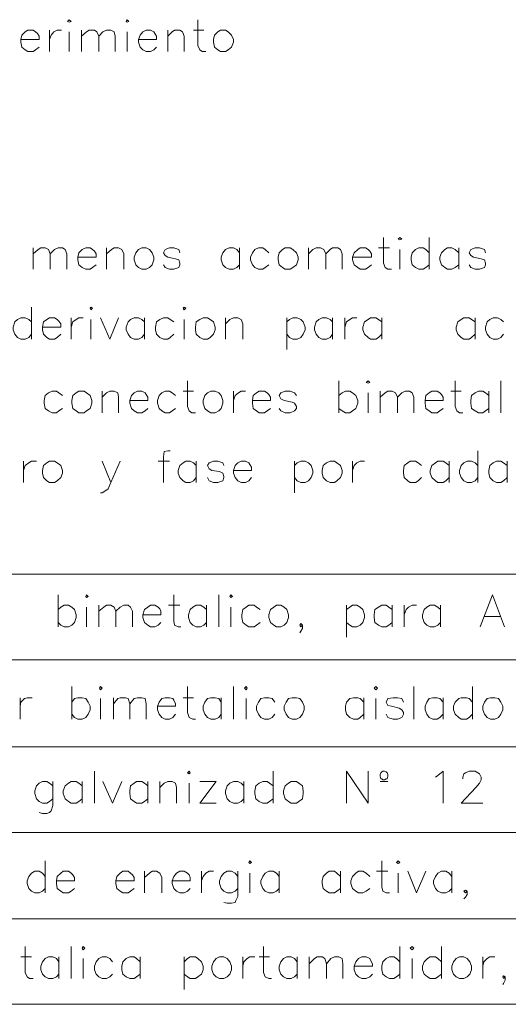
# Model space of a CAD drawing. Header units: millimetres. Extents: x 8 to 202, y 3 to 294.
# Tile 4 of 13: x 60 to 84, y 55 to 103. Entities that reach past the tile are written whole.
import ezdxf

# ---------------------------------------------------------------- set-up
doc = ezdxf.new("R2010")
doc.units = ezdxf.units.MM
doc.layers.add('DGE_CONTORNOS', color=7, linetype='Continuous', lineweight=0)

msp = doc.modelspace()

# ---------------------------------------------------------------- linework, layer by layer
at = {"layer": 'DGE_CONTORNOS', "lineweight": 13}
for points in [[(62.7803, 102.8137), (62.865, 102.8984), (62.9497, 102.8137), (62.865, 102.7714), (62.7803, 102.8137)], [(65.659, 102.8137), (65.7013, 102.8984), (65.786, 102.8137), (65.7013, 102.7714), (65.659, 102.8137)], [(69.1727, 102.8984), (69.1727, 101.6284), (69.2573, 101.4167), (69.3843, 101.332), (69.5537, 101.332)], [(60.4943, 101.9247), (61.3833, 101.9247), (61.3833, 102.094), (61.2987, 102.221), (61.214, 102.3057), (61.087, 102.3903), (60.833, 102.3903), (60.706, 102.3057), (60.5367, 102.1364), (60.4943, 101.9247), (60.4943, 101.7977), (60.5367, 101.5437), (60.706, 101.4167), (60.833, 101.332), (61.087, 101.332), (61.214, 101.4167), (61.3833, 101.5437)], [(61.8913, 102.3903), (61.8913, 101.332)], [(61.8913, 101.9247), (61.976, 102.1364), (62.103, 102.3057), (62.2723, 102.3903), (62.484, 102.3903)], [(63.4577, 102.3903), (63.4577, 101.332)], [(63.4577, 102.094), (63.7117, 102.3057), (63.8387, 102.3903), (64.0927, 102.3903), (64.2197, 102.3057), (64.3043, 102.094), (64.3043, 101.332)], [(64.3043, 102.094), (64.516, 102.3057), (64.6853, 102.3903), (64.897, 102.3903), (65.0663, 102.3057), (65.1087, 102.094), (65.1087, 101.332)], [(66.2517, 101.9247), (67.1407, 101.9247), (67.1407, 102.094), (67.056, 102.221), (67.0137, 102.3057), (66.8443, 102.3903), (66.6327, 102.3903), (66.4633, 102.3057), (66.3363, 102.1364), (66.2517, 101.9247), (66.2517, 101.7977), (66.3363, 101.5437), (66.4633, 101.4167), (66.6327, 101.332), (66.8443, 101.332), (67.0137, 101.4167), (67.1407, 101.5437)], [(67.691, 102.3903), (67.691, 101.332)], [(67.691, 102.094), (67.9027, 102.3057), (68.0297, 102.3903), (68.2837, 102.3903), (68.4107, 102.3057), (68.4953, 102.094), (68.4953, 101.332)], [(68.961, 102.3903), (69.469, 102.3903)], [(70.2733, 102.3903), (70.1463, 102.3057), (69.977, 102.1364), (69.9347, 101.9247), (69.9347, 101.7977), (69.977, 101.5437), (70.1463, 101.4167), (70.2733, 101.332), (70.5273, 101.332), (70.6543, 101.4167), (70.8237, 101.5437), (70.9083, 101.7977), (70.9083, 101.9247), (70.8237, 102.1364), (70.6543, 102.3057), (70.5273, 102.3903), (70.2733, 102.3903)], [(62.865, 102.3057), (62.865, 101.332)], [(65.7013, 102.3057), (65.7013, 101.332)], [(78.2743, 92.2304), (78.2743, 90.9604), (78.359, 90.7487), (78.486, 90.664), (78.6553, 90.664)], [(78.994, 92.1457), (79.0787, 92.2304), (79.1633, 92.1457), (79.0787, 92.1034), (78.994, 92.1457)], [(80.518, 92.2304), (80.518, 90.664)], [(61.087, 91.7224), (61.087, 90.664)], [(61.087, 91.426), (61.341, 91.6377), (61.468, 91.7224), (61.6797, 91.7224), (61.849, 91.6377), (61.9337, 91.426), (61.9337, 90.664)], [(61.9337, 91.426), (62.1453, 91.6377), (62.3147, 91.7224), (62.5263, 91.7224), (62.6533, 91.6377), (62.738, 91.426), (62.738, 90.664)], [(63.2883, 91.2567), (64.1773, 91.2567), (64.1773, 91.426), (64.0927, 91.553), (64.008, 91.6377), (63.881, 91.7224), (63.6693, 91.7224), (63.5, 91.6377), (63.3307, 91.4684), (63.2883, 91.2567), (63.2883, 91.1297), (63.3307, 90.8757), (63.5, 90.7487), (63.6693, 90.664), (63.881, 90.664), (64.008, 90.7487), (64.1773, 90.8757)], [(64.6853, 91.7224), (64.6853, 90.664)], [(64.6853, 91.426), (64.9393, 91.6377), (65.0663, 91.7224), (65.278, 91.7224), (65.4473, 91.6377), (65.532, 91.426), (65.532, 90.664)], [(66.421, 91.7224), (66.2517, 91.6377), (66.1247, 91.4684), (66.04, 91.2567), (66.04, 91.1297), (66.1247, 90.8757), (66.2517, 90.7487), (66.421, 90.664), (66.6327, 90.664), (66.802, 90.7487), (66.929, 90.8757), (67.0137, 91.1297), (67.0137, 91.2567), (66.929, 91.4684), (66.802, 91.6377), (66.6327, 91.7224), (66.421, 91.7224)], [(68.2837, 91.4684), (68.2413, 91.6377), (67.9873, 91.7224), (67.7757, 91.7224), (67.564, 91.6377), (67.4793, 91.4684), (67.564, 91.3414), (67.691, 91.2567), (68.072, 91.172), (68.2413, 91.1297), (68.2837, 90.9604), (68.2837, 90.8757), (68.2413, 90.7487), (67.9873, 90.664), (67.7757, 90.664), (67.564, 90.7487), (67.4793, 90.8757)], [(71.2047, 91.4684), (71.0777, 91.6377), (70.9083, 91.7224), (70.6967, 91.7224), (70.5273, 91.6377), (70.4003, 91.4684), (70.3157, 91.2567), (70.3157, 91.1297), (70.4003, 90.8757), (70.5273, 90.7487), (70.6967, 90.664), (70.9083, 90.664), (71.0777, 90.7487), (71.2047, 90.8757)], [(71.2047, 91.7224), (71.2047, 90.664)], [(72.644, 91.4684), (72.4747, 91.6377), (72.3477, 91.7224), (72.136, 91.7224), (71.9667, 91.6377), (71.8397, 91.4684), (71.755, 91.2567), (71.755, 91.1297), (71.8397, 90.8757), (71.9667, 90.7487), (72.136, 90.664), (72.3477, 90.664), (72.4747, 90.7487), (72.644, 90.8757)], [(73.4483, 91.7224), (73.3213, 91.6377), (73.152, 91.4684), (73.1097, 91.2567), (73.1097, 91.1297), (73.152, 90.8757), (73.3213, 90.7487), (73.4483, 90.664), (73.7023, 90.664), (73.8293, 90.7487), (73.9987, 90.8757), (74.0833, 91.1297), (74.0833, 91.2567), (73.9987, 91.4684), (73.8293, 91.6377), (73.7023, 91.7224), (73.4483, 91.7224)], [(74.5913, 91.7224), (74.5913, 90.664)], [(74.5913, 91.426), (74.803, 91.6377), (74.9723, 91.7224), (75.184, 91.7224), (75.3533, 91.6377), (75.438, 91.426), (75.438, 90.664)], [(75.438, 91.426), (75.6497, 91.6377), (75.7767, 91.7224), (76.0307, 91.7224), (76.1577, 91.6377), (76.2423, 91.426), (76.2423, 90.664)], [(76.7503, 91.2567), (77.6817, 91.2567), (77.6817, 91.426), (77.597, 91.553), (77.5123, 91.6377), (77.3853, 91.7224), (77.1313, 91.7224), (77.0043, 91.6377), (76.835, 91.4684), (76.7503, 91.2567), (76.7503, 91.1297), (76.835, 90.8757), (77.0043, 90.7487), (77.1313, 90.664), (77.3853, 90.664), (77.5123, 90.7487), (77.6817, 90.8757)], [(78.0203, 91.7224), (78.5707, 91.7224)], [(80.518, 91.4684), (80.3487, 91.6377), (80.2217, 91.7224), (80.01, 91.7224), (79.8407, 91.6377), (79.6713, 91.4684), (79.629, 91.2567), (79.629, 91.1297), (79.6713, 90.8757), (79.8407, 90.7487), (80.01, 90.664), (80.2217, 90.664), (80.3487, 90.7487), (80.518, 90.8757)], [(81.9573, 91.4684), (81.788, 91.6377), (81.6187, 91.7224), (81.407, 91.7224), (81.28, 91.6377), (81.1107, 91.4684), (81.026, 91.2567), (81.026, 91.1297), (81.1107, 90.8757), (81.28, 90.7487), (81.407, 90.664), (81.6187, 90.664), (81.788, 90.7487), (81.9573, 90.8757)], [(81.9573, 91.7224), (81.9573, 90.664)], [(83.2697, 91.4684), (83.2273, 91.6377), (82.9733, 91.7224), (82.7617, 91.7224), (82.55, 91.6377), (82.4653, 91.4684), (82.55, 91.3414), (82.677, 91.2567), (83.058, 91.172), (83.2273, 91.1297), (83.2697, 90.9604), (83.2697, 90.8757), (83.2273, 90.7487), (82.9733, 90.664), (82.7617, 90.664), (82.55, 90.7487), (82.4653, 90.8757)], [(79.0787, 91.6377), (79.0787, 90.664)], [(61.0023, 88.8014), (61.0023, 87.235)], [(63.881, 88.759), (63.9233, 88.8014), (64.008, 88.759), (63.9233, 88.6743), (63.881, 88.759)], [(68.453, 88.759), (68.4953, 88.8014), (68.58, 88.759), (68.4953, 88.6743), (68.453, 88.759)], [(61.0023, 88.0817), (60.8753, 88.2087), (60.706, 88.2934), (60.4943, 88.2934), (60.325, 88.2087), (60.198, 88.0817), (60.1133, 87.8277), (60.1133, 87.7007), (60.198, 87.489), (60.325, 87.3197), (60.4943, 87.235), (60.706, 87.235), (60.8753, 87.3197), (61.0023, 87.489)], [(61.5527, 87.8277), (62.4417, 87.8277), (62.4417, 87.997), (62.357, 88.124), (62.2723, 88.2087), (62.1453, 88.2934), (61.8913, 88.2934), (61.7643, 88.2087), (61.595, 88.0817), (61.5527, 87.8277), (61.5527, 87.7007), (61.595, 87.489), (61.7643, 87.3197), (61.8913, 87.235), (62.1453, 87.235), (62.2723, 87.3197), (62.4417, 87.489)], [(62.9497, 88.2934), (62.9497, 87.235)], [(62.9497, 87.8277), (63.0343, 88.0817), (63.2037, 88.2087), (63.3307, 88.2934), (63.5423, 88.2934)], [(63.9233, 88.2087), (63.9233, 87.235)], [(64.389, 88.2934), (64.8547, 87.235), (65.278, 88.2934)], [(66.548, 88.0817), (66.421, 88.2087), (66.2517, 88.2934), (66.04, 88.2934), (65.8707, 88.2087), (65.7437, 88.0817), (65.659, 87.8277), (65.659, 87.7007), (65.7437, 87.489), (65.8707, 87.3197), (66.04, 87.235), (66.2517, 87.235), (66.421, 87.3197), (66.548, 87.489)], [(66.548, 88.2934), (66.548, 87.235)], [(67.9873, 88.0817), (67.818, 88.2087), (67.691, 88.2934), (67.4793, 88.2934), (67.31, 88.2087), (67.1407, 88.0817), (67.0983, 87.8277), (67.0983, 87.7007), (67.1407, 87.489), (67.31, 87.3197), (67.4793, 87.235), (67.691, 87.235), (67.818, 87.3197), (67.9873, 87.489)], [(68.4953, 88.2087), (68.4953, 87.235)], [(69.4267, 88.2934), (69.2573, 88.2087), (69.088, 88.0817), (69.0457, 87.8277), (69.0457, 87.7007), (69.088, 87.489), (69.2573, 87.3197), (69.4267, 87.235), (69.6383, 87.235), (69.7653, 87.3197), (69.9347, 87.489), (70.0193, 87.7007), (70.0193, 87.8277), (69.9347, 88.0817), (69.7653, 88.2087), (69.6383, 88.2934), (69.4267, 88.2934)], [(70.5273, 88.2934), (70.5273, 87.235)], [(70.5273, 87.997), (70.739, 88.2087), (70.9083, 88.2934), (71.12, 88.2934), (71.2893, 88.2087), (71.374, 87.997), (71.374, 87.235)], [(73.533, 88.2934), (73.533, 86.727)], [(73.533, 88.0817), (73.66, 88.2087), (73.8293, 88.2934), (74.041, 88.2934), (74.2103, 88.2087), (74.3373, 88.0817), (74.422, 87.8277), (74.422, 87.7007), (74.3373, 87.489), (74.2103, 87.3197), (74.041, 87.235), (73.8293, 87.235), (73.66, 87.3197), (73.533, 87.489)], [(75.7767, 88.0817), (75.6497, 88.2087), (75.4803, 88.2934), (75.2687, 88.2934), (75.0993, 88.2087), (74.9723, 88.0817), (74.8877, 87.8277), (74.8877, 87.7007), (74.9723, 87.489), (75.0993, 87.3197), (75.2687, 87.235), (75.4803, 87.235), (75.6497, 87.3197), (75.7767, 87.489)], [(75.7767, 88.2934), (75.7767, 87.235)], [(76.3693, 88.2934), (76.3693, 87.235)], [(76.3693, 87.8277), (76.454, 88.0817), (76.6233, 88.2087), (76.7503, 88.2934), (76.962, 88.2934)], [(78.1897, 88.0817), (78.0203, 88.2087), (77.8933, 88.2934), (77.6393, 88.2934), (77.5123, 88.2087), (77.343, 88.0817), (77.2583, 87.8277), (77.2583, 87.7007), (77.343, 87.489), (77.5123, 87.3197), (77.6393, 87.235), (77.8933, 87.235), (78.0203, 87.3197), (78.1897, 87.489)], [(78.1897, 88.2934), (78.1897, 87.235)], [(82.7617, 88.0817), (82.5923, 88.2087), (82.4653, 88.2934), (82.2113, 88.2934), (82.0843, 88.2087), (81.915, 88.0817), (81.8303, 87.8277), (81.8303, 87.7007), (81.915, 87.489), (82.0843, 87.3197), (82.2113, 87.235), (82.4653, 87.235), (82.5923, 87.3197), (82.7617, 87.489)], [(82.7617, 88.2934), (82.7617, 87.235)], [(84.1587, 88.0817), (84.0317, 88.2087), (83.8623, 88.2934), (83.6507, 88.2934), (83.4813, 88.2087), (83.3543, 88.0817), (83.2697, 87.8277), (83.2697, 87.7007), (83.3543, 87.489), (83.4813, 87.3197), (83.6507, 87.235), (83.8623, 87.235), (84.0317, 87.3197), (84.1587, 87.489)], [(68.6647, 85.203), (68.6647, 83.933), (68.7493, 83.7214), (68.8763, 83.6367), (69.0457, 83.6367)], [(76.073, 85.203), (76.073, 83.6367)], [(77.4277, 85.1184), (77.5123, 85.203), (77.597, 85.1184), (77.5123, 85.076), (77.4277, 85.1184)], [(81.788, 85.203), (81.788, 83.933), (81.8727, 83.7214), (81.9997, 83.6367), (82.169, 83.6367)], [(84.0317, 85.203), (84.0317, 83.6367)], [(62.5263, 84.4834), (62.357, 84.6104), (62.23, 84.695), (62.0183, 84.695), (61.849, 84.6104), (61.6797, 84.4834), (61.6373, 84.2294), (61.6373, 84.1024), (61.6797, 83.8484), (61.849, 83.7214), (62.0183, 83.6367), (62.23, 83.6367), (62.357, 83.7214), (62.5263, 83.8484)], [(63.3307, 84.695), (63.2037, 84.6104), (63.0343, 84.4834), (62.992, 84.2294), (62.992, 84.1024), (63.0343, 83.8484), (63.2037, 83.7214), (63.3307, 83.6367), (63.5847, 83.6367), (63.7117, 83.7214), (63.881, 83.8484), (63.9657, 84.1024), (63.9657, 84.2294), (63.881, 84.4834), (63.7117, 84.6104), (63.5847, 84.695), (63.3307, 84.695)], [(64.4737, 84.695), (64.4737, 83.6367)], [(64.4737, 84.3987), (64.6853, 84.6104), (64.8547, 84.695), (65.0663, 84.695), (65.2357, 84.6104), (65.278, 84.3987), (65.278, 83.6367)], [(65.8283, 84.2294), (66.7173, 84.2294), (66.7173, 84.3987), (66.6327, 84.5257), (66.5903, 84.6104), (66.421, 84.695), (66.2093, 84.695), (66.04, 84.6104), (65.913, 84.4834), (65.8283, 84.2294), (65.8283, 84.1024), (65.913, 83.8484), (66.04, 83.7214), (66.2093, 83.6367), (66.421, 83.6367), (66.5903, 83.7214), (66.7173, 83.8484)], [(68.072, 84.4834), (67.9027, 84.6104), (67.7757, 84.695), (67.564, 84.695), (67.3947, 84.6104), (67.2677, 84.4834), (67.183, 84.2294), (67.183, 84.1024), (67.2677, 83.8484), (67.3947, 83.7214), (67.564, 83.6367), (67.7757, 83.6367), (67.9027, 83.7214), (68.072, 83.8484)], [(68.453, 84.695), (68.961, 84.695)], [(69.8077, 84.695), (69.6383, 84.6104), (69.5113, 84.4834), (69.4267, 84.2294), (69.4267, 84.1024), (69.5113, 83.8484), (69.6383, 83.7214), (69.8077, 83.6367), (70.0193, 83.6367), (70.1887, 83.7214), (70.3157, 83.8484), (70.4003, 84.1024), (70.4003, 84.2294), (70.3157, 84.4834), (70.1887, 84.6104), (70.0193, 84.695), (69.8077, 84.695)], [(70.9083, 84.695), (70.9083, 83.6367)], [(70.9083, 84.2294), (70.993, 84.4834), (71.1623, 84.6104), (71.2893, 84.695), (71.501, 84.695)], [(71.8397, 84.2294), (72.7287, 84.2294), (72.7287, 84.3987), (72.644, 84.5257), (72.5593, 84.6104), (72.4323, 84.695), (72.1783, 84.695), (72.0513, 84.6104), (71.882, 84.4834), (71.8397, 84.2294), (71.8397, 84.1024), (71.882, 83.8484), (72.0513, 83.7214), (72.1783, 83.6367), (72.4323, 83.6367), (72.5593, 83.7214), (72.7287, 83.8484)], [(73.9987, 84.4834), (73.914, 84.6104), (73.7023, 84.695), (73.4483, 84.695), (73.2367, 84.6104), (73.152, 84.4834), (73.2367, 84.314), (73.406, 84.2294), (73.787, 84.1447), (73.914, 84.1024), (73.9987, 83.933), (73.9987, 83.8484), (73.914, 83.7214), (73.7023, 83.6367), (73.4483, 83.6367), (73.2367, 83.7214), (73.152, 83.8484)], [(76.073, 84.4834), (76.2423, 84.6104), (76.4117, 84.695), (76.6233, 84.695), (76.7503, 84.6104), (76.9197, 84.4834), (77.0043, 84.2294), (77.0043, 84.1024), (76.9197, 83.8484), (76.7503, 83.7214), (76.6233, 83.6367), (76.4117, 83.6367), (76.2423, 83.7214), (76.073, 83.8484)], [(77.5123, 84.6104), (77.5123, 83.6367)], [(78.105, 84.695), (78.105, 83.6367)], [(78.105, 84.3987), (78.359, 84.6104), (78.486, 84.695), (78.6977, 84.695), (78.867, 84.6104), (78.9517, 84.3987), (78.9517, 83.6367)], [(78.9517, 84.3987), (79.1633, 84.6104), (79.3327, 84.695), (79.5443, 84.695), (79.6713, 84.6104), (79.756, 84.3987), (79.756, 83.6367)], [(80.3063, 84.2294), (81.1953, 84.2294), (81.1953, 84.3987), (81.1107, 84.5257), (81.026, 84.6104), (80.899, 84.695), (80.645, 84.695), (80.518, 84.6104), (80.3487, 84.4834), (80.3063, 84.2294), (80.3063, 84.1024), (80.3487, 83.8484), (80.518, 83.7214), (80.645, 83.6367), (80.899, 83.6367), (81.026, 83.7214), (81.1953, 83.8484)], [(81.5763, 84.695), (82.0843, 84.695)], [(83.439, 84.4834), (83.2697, 84.6104), (83.1427, 84.695), (82.931, 84.695), (82.7617, 84.6104), (82.5923, 84.4834), (82.55, 84.2294), (82.55, 84.1024), (82.5923, 83.8484), (82.7617, 83.7214), (82.931, 83.6367), (83.1427, 83.6367), (83.2697, 83.7214), (83.439, 83.8484)], [(83.439, 84.695), (83.439, 83.6367)], [(67.818, 81.774), (67.691, 81.774), (67.5217, 81.7317), (67.4793, 81.4777), (67.4793, 80.2077)], [(82.8887, 81.774), (82.8887, 80.2077)], [(60.6213, 81.266), (60.6213, 80.2077)], [(60.6213, 80.8004), (60.706, 81.0544), (60.8753, 81.1814), (61.0023, 81.266), (61.2563, 81.266)], [(61.8913, 81.266), (61.7643, 81.1814), (61.595, 81.0544), (61.5527, 80.8004), (61.5527, 80.6734), (61.595, 80.4617), (61.7643, 80.2924), (61.8913, 80.2077), (62.1453, 80.2077), (62.2723, 80.2924), (62.4417, 80.4617), (62.5263, 80.6734), (62.5263, 80.8004), (62.4417, 81.0544), (62.2723, 81.1814), (62.1453, 81.266), (61.8913, 81.266)], [(64.4737, 81.266), (64.897, 80.2077), (65.3627, 81.266)], [(67.2253, 81.266), (67.7757, 81.266)], [(69.088, 81.0544), (68.961, 81.1814), (68.7917, 81.266), (68.58, 81.266), (68.453, 81.1814), (68.2837, 81.0544), (68.199, 80.8004), (68.199, 80.6734), (68.2837, 80.4617), (68.453, 80.2924), (68.58, 80.2077), (68.7917, 80.2077), (68.961, 80.2924), (69.088, 80.4617)], [(69.088, 81.266), (69.088, 80.2077)], [(70.4427, 81.0544), (70.4003, 81.1814), (70.1463, 81.266), (69.9347, 81.266), (69.723, 81.1814), (69.6383, 81.0544), (69.723, 80.885), (69.85, 80.8004), (70.231, 80.758), (70.4003, 80.6734), (70.4427, 80.504), (70.4427, 80.4617), (70.4003, 80.2924), (70.1463, 80.2077), (69.9347, 80.2077), (69.723, 80.2924), (69.6383, 80.4617)], [(70.9083, 80.8004), (71.7973, 80.8004), (71.7973, 80.9697), (71.7127, 81.0967), (71.6703, 81.1814), (71.501, 81.266), (71.2893, 81.266), (71.12, 81.1814), (70.993, 81.0544), (70.9083, 80.8004), (70.9083, 80.6734), (70.993, 80.4617), (71.12, 80.2924), (71.2893, 80.2077), (71.501, 80.2077), (71.6703, 80.2924), (71.7973, 80.4617)], [(73.914, 81.266), (73.914, 79.6997)], [(73.914, 81.0544), (74.041, 81.1814), (74.2103, 81.266), (74.422, 81.266), (74.5913, 81.1814), (74.7183, 81.0544), (74.803, 80.8004), (74.803, 80.6734), (74.7183, 80.4617), (74.5913, 80.2924), (74.422, 80.2077), (74.2103, 80.2077), (74.041, 80.2924), (73.914, 80.4617)], [(75.6497, 81.266), (75.4803, 81.1814), (75.311, 81.0544), (75.2687, 80.8004), (75.2687, 80.6734), (75.311, 80.4617), (75.4803, 80.2924), (75.6497, 80.2077), (75.8613, 80.2077), (75.9883, 80.2924), (76.1577, 80.4617), (76.2423, 80.6734), (76.2423, 80.8004), (76.1577, 81.0544), (75.9883, 81.1814), (75.8613, 81.266), (75.6497, 81.266)], [(76.7503, 81.266), (76.7503, 80.2077)], [(76.7503, 80.8004), (76.835, 81.0544), (76.962, 81.1814), (77.1313, 81.266), (77.343, 81.266)], [(80.137, 81.0544), (79.9677, 81.1814), (79.8407, 81.266), (79.5867, 81.266), (79.4597, 81.1814), (79.2903, 81.0544), (79.248, 80.8004), (79.248, 80.6734), (79.2903, 80.4617), (79.4597, 80.2924), (79.5867, 80.2077), (79.8407, 80.2077), (79.9677, 80.2924), (80.137, 80.4617)], [(81.4917, 81.0544), (81.3223, 81.1814), (81.1953, 81.266), (80.9413, 81.266), (80.8143, 81.1814), (80.645, 81.0544), (80.5603, 80.8004), (80.5603, 80.6734), (80.645, 80.4617), (80.8143, 80.2924), (80.9413, 80.2077), (81.1953, 80.2077), (81.3223, 80.2924), (81.4917, 80.4617)], [(81.4917, 81.266), (81.4917, 80.2077)], [(82.8887, 81.0544), (82.7617, 81.1814), (82.5923, 81.266), (82.3807, 81.266), (82.2113, 81.1814), (82.0843, 81.0544), (81.9997, 80.8004), (81.9997, 80.6734), (82.0843, 80.4617), (82.2113, 80.2924), (82.3807, 80.2077), (82.5923, 80.2077), (82.7617, 80.2924), (82.8887, 80.4617)], [(84.328, 81.0544), (84.1587, 81.1814), (84.0317, 81.266), (83.82, 81.266), (83.6507, 81.1814), (83.4813, 81.0544), (83.439, 80.8004), (83.439, 80.6734), (83.4813, 80.4617), (83.6507, 80.2924), (83.82, 80.2077), (84.0317, 80.2077), (84.1587, 80.2924), (84.328, 80.4617)], [(84.328, 81.266), (84.328, 80.2077)], [(64.897, 80.2077), (64.77, 79.9114), (64.6007, 79.7844), (64.4737, 79.6997), (64.389, 79.6997)], [(62.3147, 74.7044), (62.3147, 73.138)], [(63.6693, 74.6197), (63.7117, 74.7044), (63.7963, 74.6197), (63.7117, 74.5774), (63.6693, 74.6197)], [(67.9873, 74.7044), (67.9873, 73.4344), (68.0297, 73.2227), (68.199, 73.138), (68.326, 73.138)], [(70.1887, 74.7044), (70.1887, 73.138)], [(70.739, 74.6197), (70.7813, 74.7044), (70.866, 74.6197), (70.7813, 74.5774), (70.739, 74.6197)], [(83.0157, 73.138), (83.6083, 74.7044), (84.201, 73.138)], [(62.3147, 73.9847), (62.4417, 74.1117), (62.611, 74.1964), (62.8227, 74.1964), (62.992, 74.1117), (63.119, 73.9847), (63.2037, 73.7307), (63.2037, 73.6037), (63.119, 73.3497), (62.992, 73.2227), (62.8227, 73.138), (62.611, 73.138), (62.4417, 73.2227), (62.3147, 73.3497)], [(63.7117, 74.1117), (63.7117, 73.138)], [(64.3043, 74.1964), (64.3043, 73.138)], [(64.3043, 73.9), (64.5583, 74.1117), (64.6853, 74.1964), (64.897, 74.1964), (65.0663, 74.1117), (65.151, 73.9), (65.151, 73.138)], [(65.151, 73.9), (65.3627, 74.1117), (65.532, 74.1964), (65.7437, 74.1964), (65.8707, 74.1117), (65.9553, 73.9), (65.9553, 73.138)], [(66.4633, 73.7307), (67.3523, 73.7307), (67.3523, 73.9), (67.31, 74.027), (67.2253, 74.1117), (67.056, 74.1964), (66.8443, 74.1964), (66.7173, 74.1117), (66.548, 73.9847), (66.4633, 73.7307), (66.4633, 73.6037), (66.548, 73.3497), (66.7173, 73.2227), (66.8443, 73.138), (67.056, 73.138), (67.2253, 73.2227), (67.3523, 73.3497)], [(67.7333, 74.1964), (68.2837, 74.1964)], [(69.596, 73.9847), (69.469, 74.1117), (69.2997, 74.1964), (69.088, 74.1964), (68.9187, 74.1117), (68.7917, 73.9847), (68.707, 73.7307), (68.707, 73.6037), (68.7917, 73.3497), (68.9187, 73.2227), (69.088, 73.138), (69.2997, 73.138), (69.469, 73.2227), (69.596, 73.3497)], [(69.596, 74.1964), (69.596, 73.138)], [(70.7813, 74.1117), (70.7813, 73.138)], [(72.2207, 73.9847), (72.0513, 74.1117), (71.9243, 74.1964), (71.6703, 74.1964), (71.5433, 74.1117), (71.374, 73.9847), (71.3317, 73.7307), (71.3317, 73.6037), (71.374, 73.3497), (71.5433, 73.2227), (71.6703, 73.138), (71.9243, 73.138), (72.0513, 73.2227), (72.2207, 73.3497)], [(73.025, 74.1964), (72.898, 74.1117), (72.7287, 73.9847), (72.644, 73.7307), (72.644, 73.6037), (72.7287, 73.3497), (72.898, 73.2227), (73.025, 73.138), (73.2367, 73.138), (73.406, 73.2227), (73.533, 73.3497), (73.6177, 73.6037), (73.6177, 73.7307), (73.533, 73.9847), (73.406, 74.1117), (73.2367, 74.1964), (73.025, 74.1964)], [(76.454, 74.1964), (76.454, 72.63)], [(76.454, 73.9847), (76.6233, 74.1117), (76.7503, 74.1964), (76.962, 74.1964), (77.1313, 74.1117), (77.2583, 73.9847), (77.343, 73.7307), (77.343, 73.6037), (77.2583, 73.3497), (77.1313, 73.2227), (76.962, 73.138), (76.7503, 73.138), (76.6233, 73.2227), (76.454, 73.3497)], [(78.6977, 73.9847), (78.5283, 74.1117), (78.4013, 74.1964), (78.1897, 74.1964), (78.0203, 74.1117), (77.851, 73.9847), (77.8087, 73.7307), (77.8087, 73.6037), (77.851, 73.3497), (78.0203, 73.2227), (78.1897, 73.138), (78.4013, 73.138), (78.5283, 73.2227), (78.6977, 73.3497)], [(78.6977, 74.1964), (78.6977, 73.138)], [(79.2903, 74.1964), (79.2903, 73.138)], [(79.2903, 73.7307), (79.375, 73.9847), (79.502, 74.1117), (79.6713, 74.1964), (79.883, 74.1964)], [(81.0683, 73.9847), (80.9413, 74.1117), (80.772, 74.1964), (80.5603, 74.1964), (80.391, 74.1117), (80.264, 73.9847), (80.1793, 73.7307), (80.1793, 73.6037), (80.264, 73.3497), (80.391, 73.2227), (80.5603, 73.138), (80.772, 73.138), (80.9413, 73.2227), (81.0683, 73.3497)], [(81.0683, 74.1964), (81.0683, 73.138)], [(83.2273, 73.646), (83.9893, 73.646)], [(74.295, 73.2227), (74.2103, 73.3074), (74.168, 73.2227), (74.2103, 73.138), (74.295, 73.2227), (74.295, 73.0534), (74.2103, 72.9264), (74.168, 72.8417)], [(62.992, 70.217), (62.992, 68.6084)], [(64.3467, 70.1324), (64.389, 70.217), (64.4737, 70.1324), (64.389, 70.0477), (64.3467, 70.1324)], [(68.6647, 70.217), (68.6647, 68.947), (68.7493, 68.693), (68.9187, 68.6084), (69.0457, 68.6084)], [(70.9083, 70.217), (70.9083, 68.6084)], [(71.4587, 70.1324), (71.5433, 70.217), (71.5857, 70.1324), (71.5433, 70.0477), (71.4587, 70.1324)], [(77.8087, 70.1324), (77.8933, 70.217), (77.978, 70.1324), (77.8933, 70.0477), (77.8087, 70.1324)], [(79.756, 70.217), (79.756, 68.6084)], [(82.6347, 70.217), (82.6347, 68.6084)], [(60.452, 69.6667), (60.452, 68.6084)], [(60.452, 69.2434), (60.4943, 69.455), (60.6637, 69.6244), (60.7907, 69.6667), (61.0447, 69.6667)], [(62.992, 69.455), (63.119, 69.6244), (63.2883, 69.6667), (63.5, 69.6667), (63.6693, 69.6244), (63.7963, 69.455), (63.881, 69.2434), (63.881, 69.074), (63.7963, 68.8624), (63.6693, 68.693), (63.5, 68.6084), (63.2883, 68.6084), (63.119, 68.693), (62.992, 68.8624)], [(64.389, 69.6244), (64.389, 68.6084)], [(65.024, 69.6667), (65.024, 68.6084)], [(65.024, 69.3704), (65.2357, 69.6244), (65.3627, 69.6667), (65.6167, 69.6667), (65.7437, 69.6244), (65.8283, 69.3704), (65.8283, 68.6084)], [(65.8283, 69.3704), (66.04, 69.6244), (66.2093, 69.6667), (66.421, 69.6667), (66.5903, 69.6244), (66.6327, 69.3704), (66.6327, 68.6084)], [(67.183, 69.2434), (68.072, 69.2434), (68.072, 69.3704), (67.9873, 69.5397), (67.945, 69.6244), (67.7757, 69.6667), (67.564, 69.6667), (67.3947, 69.6244), (67.2677, 69.455), (67.183, 69.2434), (67.183, 69.074), (67.2677, 68.8624), (67.3947, 68.693), (67.564, 68.6084), (67.7757, 68.6084), (67.945, 68.693), (68.072, 68.8624)], [(68.453, 69.6667), (68.961, 69.6667)], [(70.3157, 69.455), (70.1887, 69.6244), (70.0193, 69.6667), (69.8077, 69.6667), (69.6383, 69.6244), (69.5113, 69.455), (69.4267, 69.2434), (69.4267, 69.074), (69.5113, 68.8624), (69.6383, 68.693), (69.8077, 68.6084), (70.0193, 68.6084), (70.1887, 68.693), (70.3157, 68.8624)], [(70.3157, 69.6667), (70.3157, 68.6084)], [(71.5433, 69.6244), (71.5433, 68.6084)], [(72.9403, 69.455), (72.8133, 69.6244), (72.644, 69.6667), (72.4323, 69.6667), (72.263, 69.6244), (72.136, 69.455), (72.0513, 69.2434), (72.0513, 69.074), (72.136, 68.8624), (72.263, 68.693), (72.4323, 68.6084), (72.644, 68.6084), (72.8133, 68.693), (72.9403, 68.8624)], [(73.787, 69.6667), (73.6177, 69.6244), (73.4907, 69.455), (73.406, 69.2434), (73.406, 69.074), (73.4907, 68.8624), (73.6177, 68.693), (73.787, 68.6084), (73.9987, 68.6084), (74.168, 68.693), (74.295, 68.8624), (74.3797, 69.074), (74.3797, 69.2434), (74.295, 69.455), (74.168, 69.6244), (73.9987, 69.6667), (73.787, 69.6667)], [(77.3007, 69.455), (77.1313, 69.6244), (77.0043, 69.6667), (76.7927, 69.6667), (76.6233, 69.6244), (76.454, 69.455), (76.4117, 69.2434), (76.4117, 69.074), (76.454, 68.8624), (76.6233, 68.693), (76.7927, 68.6084), (77.0043, 68.6084), (77.1313, 68.693), (77.3007, 68.8624)], [(77.3007, 69.6667), (77.3007, 68.6084)], [(77.8933, 69.6244), (77.8933, 68.6084)], [(79.248, 69.455), (79.1633, 69.6244), (78.9517, 69.6667), (78.74, 69.6667), (78.486, 69.6244), (78.4013, 69.455), (78.486, 69.2857), (78.6553, 69.2434), (79.0363, 69.1587), (79.1633, 69.074), (79.248, 68.947), (79.248, 68.8624), (79.1633, 68.693), (78.9517, 68.6084), (78.74, 68.6084), (78.486, 68.693), (78.4013, 68.8624)], [(81.1953, 69.455), (81.026, 69.6244), (80.899, 69.6667), (80.6873, 69.6667), (80.518, 69.6244), (80.391, 69.455), (80.3063, 69.2434), (80.3063, 69.074), (80.391, 68.8624), (80.518, 68.693), (80.6873, 68.6084), (80.899, 68.6084), (81.026, 68.693), (81.1953, 68.8624)], [(81.1953, 69.6667), (81.1953, 68.6084)], [(82.6347, 69.455), (82.4653, 69.6244), (82.3383, 69.6667), (82.0843, 69.6667), (81.9573, 69.6244), (81.788, 69.455), (81.7033, 69.2434), (81.7033, 69.074), (81.788, 68.8624), (81.9573, 68.693), (82.0843, 68.6084), (82.3383, 68.6084), (82.4653, 68.693), (82.6347, 68.8624)], [(83.5237, 69.6667), (83.3543, 69.6244), (83.2273, 69.455), (83.1427, 69.2434), (83.1427, 69.074), (83.2273, 68.8624), (83.3543, 68.693), (83.5237, 68.6084), (83.7353, 68.6084), (83.9047, 68.693), (84.0317, 68.8624), (84.1163, 69.074), (84.1163, 69.2434), (84.0317, 69.455), (83.9047, 69.6244), (83.7353, 69.6667), (83.5237, 69.6667)], [(64.0927, 66.0684), (64.0927, 64.502)], [(68.6647, 65.9837), (68.7493, 66.0684), (68.7917, 65.9837), (68.7493, 65.9414), (68.6647, 65.9837)], [(72.8557, 66.0684), (72.8557, 64.502)], [(76.454, 64.502), (76.454, 66.0684), (77.5123, 64.502), (77.5123, 66.0684)], [(78.3167, 66.0684), (78.232, 66.0684), (78.1897, 66.026), (78.1473, 65.9837), (78.105, 65.899), (78.105, 65.8144), (78.1473, 65.6874), (78.1897, 65.6874), (78.232, 65.645), (78.3167, 65.645), (78.4013, 65.6874), (78.4437, 65.6874), (78.486, 65.8144), (78.486, 65.899), (78.4437, 65.9837), (78.4013, 66.026), (78.3167, 66.0684)], [(80.8143, 65.772), (80.9413, 65.8567), (81.1953, 66.0684), (81.1953, 64.502)], [(82.169, 65.6874), (82.169, 65.772), (82.2113, 65.9414), (82.296, 65.9837), (82.4653, 66.0684), (82.7617, 66.0684), (82.8887, 65.9837), (82.9733, 65.9414), (83.058, 65.772), (83.058, 65.645), (82.9733, 65.4757), (82.804, 65.264), (82.0843, 64.502), (83.1427, 64.502)], [(62.0607, 65.3487), (61.8913, 65.4757), (61.7643, 65.5604), (61.5527, 65.5604), (61.3833, 65.4757), (61.2563, 65.3487), (61.1717, 65.0947), (61.1717, 64.9677), (61.2563, 64.7137), (61.3833, 64.5867), (61.5527, 64.502), (61.7643, 64.502), (61.8913, 64.5867), (62.0607, 64.7137)], [(62.0607, 65.5604), (62.0607, 64.375), (61.976, 64.121), (61.8913, 64.0364), (61.7643, 63.994), (61.5527, 63.994), (61.3833, 64.0364)], [(63.5, 65.3487), (63.3307, 65.4757), (63.2037, 65.5604), (62.9497, 65.5604), (62.8227, 65.4757), (62.6533, 65.3487), (62.5687, 65.0947), (62.5687, 64.9677), (62.6533, 64.7137), (62.8227, 64.5867), (62.9497, 64.502), (63.2037, 64.502), (63.3307, 64.5867), (63.5, 64.7137)], [(63.5, 65.5604), (63.5, 64.502)], [(64.516, 65.5604), (64.9817, 64.502), (65.4473, 65.5604)], [(66.7173, 65.3487), (66.548, 65.4757), (66.421, 65.5604), (66.167, 65.5604), (66.04, 65.4757), (65.8707, 65.3487), (65.8283, 65.0947), (65.8283, 64.9677), (65.8707, 64.7137), (66.04, 64.5867), (66.167, 64.502), (66.421, 64.502), (66.548, 64.5867), (66.7173, 64.7137)], [(66.7173, 65.5604), (66.7173, 64.502)], [(67.31, 65.5604), (67.31, 64.502)], [(67.31, 65.264), (67.5217, 65.4757), (67.691, 65.5604), (67.9027, 65.5604), (68.072, 65.4757), (68.1143, 65.264), (68.1143, 64.502)], [(68.7493, 65.4757), (68.7493, 64.502)], [(69.2573, 64.502), (70.0617, 65.5604), (69.2573, 65.5604)], [(71.4163, 65.3487), (71.2893, 65.4757), (71.12, 65.5604), (70.9083, 65.5604), (70.739, 65.4757), (70.612, 65.3487), (70.5273, 65.0947), (70.5273, 64.9677), (70.612, 64.7137), (70.739, 64.5867), (70.9083, 64.502), (71.12, 64.502), (71.2893, 64.5867), (71.4163, 64.7137)], [(71.4163, 65.5604), (71.4163, 64.502)], [(72.8557, 65.3487), (72.6863, 65.4757), (72.5593, 65.5604), (72.3477, 65.5604), (72.1783, 65.4757), (72.009, 65.3487), (71.9667, 65.0947), (71.9667, 64.9677), (72.009, 64.7137), (72.1783, 64.5867), (72.3477, 64.502), (72.5593, 64.502), (72.6863, 64.5867), (72.8557, 64.7137)], [(73.7447, 65.5604), (73.6177, 65.4757), (73.4483, 65.3487), (73.3637, 65.0947), (73.3637, 64.9677), (73.4483, 64.7137), (73.6177, 64.5867), (73.7447, 64.502), (73.9987, 64.502), (74.1257, 64.5867), (74.295, 64.7137), (74.3373, 64.9677), (74.3373, 65.0947), (74.295, 65.3487), (74.1257, 65.4757), (73.9987, 65.5604), (73.7447, 65.5604)], [(78.105, 65.5604), (78.486, 65.5604)], [(69.2573, 64.502), (70.0617, 64.502)], [(61.6797, 61.6657), (61.6797, 60.0994)], [(71.6703, 61.581), (71.7127, 61.6657), (71.7973, 61.581), (71.7127, 61.5387), (71.6703, 61.581)], [(78.1897, 61.6657), (78.1897, 60.3957), (78.232, 60.184), (78.4013, 60.0994), (78.5707, 60.0994)], [(78.9093, 61.581), (78.994, 61.6657), (79.0787, 61.581), (78.994, 61.5387), (78.9093, 61.581)], [(61.6797, 60.9037), (61.5527, 61.073), (61.3833, 61.1577), (61.1717, 61.1577), (61.0023, 61.073), (60.8753, 60.9037), (60.7907, 60.692), (60.7907, 60.565), (60.8753, 60.311), (61.0023, 60.184), (61.1717, 60.0994), (61.3833, 60.0994), (61.5527, 60.184), (61.6797, 60.311)], [(62.23, 60.692), (63.119, 60.692), (63.119, 60.8614), (63.0343, 60.9884), (62.9497, 61.073), (62.8227, 61.1577), (62.5687, 61.1577), (62.4417, 61.073), (62.2723, 60.9037), (62.23, 60.692), (62.23, 60.565), (62.2723, 60.311), (62.4417, 60.184), (62.5687, 60.0994), (62.8227, 60.0994), (62.9497, 60.184), (63.119, 60.311)], [(65.151, 60.692), (66.04, 60.692), (66.04, 60.8614), (65.9553, 60.9884), (65.8707, 61.073), (65.7437, 61.1577), (65.4897, 61.1577), (65.3627, 61.073), (65.1933, 60.9037), (65.151, 60.692), (65.151, 60.565), (65.1933, 60.311), (65.3627, 60.184), (65.4897, 60.0994), (65.7437, 60.0994), (65.8707, 60.184), (66.04, 60.311)], [(66.548, 61.1577), (66.548, 60.0994)], [(66.548, 60.8614), (66.802, 61.073), (66.929, 61.1577), (67.1407, 61.1577), (67.31, 61.073), (67.3947, 60.8614), (67.3947, 60.0994)], [(67.9027, 60.692), (68.7917, 60.692), (68.7917, 60.8614), (68.7493, 60.9884), (68.6647, 61.073), (68.4953, 61.1577), (68.2837, 61.1577), (68.1143, 61.073), (67.9873, 60.9037), (67.9027, 60.692), (67.9027, 60.565), (67.9873, 60.311), (68.1143, 60.184), (68.2837, 60.0994), (68.4953, 60.0994), (68.6647, 60.184), (68.7917, 60.311)], [(69.342, 61.1577), (69.342, 60.0994)], [(69.342, 60.692), (69.4267, 60.9037), (69.5537, 61.073), (69.723, 61.1577), (69.9347, 61.1577)], [(71.12, 60.9037), (70.993, 61.073), (70.8237, 61.1577), (70.612, 61.1577), (70.4427, 61.073), (70.3157, 60.9037), (70.231, 60.692), (70.231, 60.565), (70.3157, 60.311), (70.4427, 60.184), (70.612, 60.0994), (70.8237, 60.0994), (70.993, 60.184), (71.12, 60.311)], [(71.12, 61.1577), (71.12, 59.93), (71.0353, 59.7184), (70.993, 59.6337), (70.8237, 59.5914), (70.612, 59.5914), (70.4427, 59.6337)], [(71.7127, 61.073), (71.7127, 60.0994)], [(73.152, 60.9037), (73.025, 61.073), (72.8557, 61.1577), (72.644, 61.1577), (72.4747, 61.073), (72.3477, 60.9037), (72.263, 60.692), (72.263, 60.565), (72.3477, 60.311), (72.4747, 60.184), (72.644, 60.0994), (72.8557, 60.0994), (73.025, 60.184), (73.152, 60.311)], [(73.152, 61.1577), (73.152, 60.0994)], [(76.1577, 60.9037), (75.9883, 61.073), (75.8613, 61.1577), (75.6073, 61.1577), (75.4803, 61.073), (75.311, 60.9037), (75.2687, 60.692), (75.2687, 60.565), (75.311, 60.311), (75.4803, 60.184), (75.6073, 60.0994), (75.8613, 60.0994), (75.9883, 60.184), (76.1577, 60.311)], [(76.1577, 61.1577), (76.1577, 60.0994)], [(77.597, 60.9037), (77.4277, 61.073), (77.2583, 61.1577), (77.0467, 61.1577), (76.9197, 61.073), (76.7503, 60.9037), (76.6657, 60.692), (76.6657, 60.565), (76.7503, 60.311), (76.9197, 60.184), (77.0467, 60.0994), (77.2583, 60.0994), (77.4277, 60.184), (77.597, 60.311)], [(77.9357, 61.1577), (78.486, 61.1577)], [(78.994, 61.073), (78.994, 60.0994)], [(79.4597, 61.1577), (79.883, 60.0994), (80.3487, 61.1577)], [(81.6187, 60.9037), (81.4917, 61.073), (81.3223, 61.1577), (81.1107, 61.1577), (80.9413, 61.073), (80.8143, 60.9037), (80.7297, 60.692), (80.7297, 60.565), (80.8143, 60.311), (80.9413, 60.184), (81.1107, 60.0994), (81.3223, 60.0994), (81.4917, 60.184), (81.6187, 60.311)], [(81.6187, 61.1577), (81.6187, 60.0994)], [(82.3807, 60.184), (82.296, 60.2264), (82.2113, 60.184), (82.296, 60.0994), (82.3807, 60.184), (82.3807, 60.0147), (82.296, 59.8877), (82.2113, 59.803)], [(60.706, 57.4747), (60.706, 56.2047), (60.7907, 55.993), (60.9177, 55.9084), (61.087, 55.9084)], [(62.9497, 57.4747), (62.9497, 55.9084)], [(63.5, 57.39), (63.5423, 57.4747), (63.627, 57.39), (63.5423, 57.3054), (63.5, 57.39)], [(72.39, 57.4747), (72.39, 56.2047), (72.4747, 55.993), (72.644, 55.9084), (72.771, 55.9084)], [(79.0787, 57.4747), (79.0787, 55.9084)], [(79.5867, 57.39), (79.6713, 57.4747), (79.756, 57.39), (79.6713, 57.3054), (79.5867, 57.39)], [(81.1107, 57.4747), (81.1107, 55.9084)], [(60.4943, 56.9667), (61.0023, 56.9667)], [(62.357, 56.7127), (62.23, 56.882), (62.0607, 56.9667), (61.849, 56.9667), (61.6797, 56.882), (61.5527, 56.7127), (61.468, 56.501), (61.468, 56.3317), (61.5527, 56.12), (61.6797, 55.993), (61.849, 55.9084), (62.0607, 55.9084), (62.23, 55.993), (62.357, 56.12)], [(62.357, 56.9667), (62.357, 55.9084)], [(64.9817, 56.7127), (64.8547, 56.882), (64.6853, 56.9667), (64.4737, 56.9667), (64.3043, 56.882), (64.1773, 56.7127), (64.0927, 56.501), (64.0927, 56.3317), (64.1773, 56.12), (64.3043, 55.993), (64.4737, 55.9084), (64.6853, 55.9084), (64.8547, 55.993), (64.9817, 56.12)], [(66.3363, 56.7127), (66.167, 56.882), (66.04, 56.9667), (65.8283, 56.9667), (65.659, 56.882), (65.4897, 56.7127), (65.4473, 56.501), (65.4473, 56.3317), (65.4897, 56.12), (65.659, 55.993), (65.8283, 55.9084), (66.04, 55.9084), (66.167, 55.993), (66.3363, 56.12)], [(66.3363, 56.9667), (66.3363, 55.9084)], [(68.4953, 56.9667), (68.4953, 55.358)], [(68.4953, 56.7127), (68.6647, 56.882), (68.7917, 56.9667), (69.0457, 56.9667), (69.1727, 56.882), (69.342, 56.7127), (69.4267, 56.501), (69.4267, 56.3317), (69.342, 56.12), (69.1727, 55.993), (69.0457, 55.9084), (68.7917, 55.9084), (68.6647, 55.993), (68.4953, 56.12)], [(70.231, 56.9667), (70.0617, 56.882), (69.9347, 56.7127), (69.85, 56.501), (69.85, 56.3317), (69.9347, 56.12), (70.0617, 55.993), (70.231, 55.9084), (70.4427, 55.9084), (70.612, 55.993), (70.739, 56.12), (70.8237, 56.3317), (70.8237, 56.501), (70.739, 56.7127), (70.612, 56.882), (70.4427, 56.9667), (70.231, 56.9667)], [(71.374, 56.9667), (71.374, 55.9084)], [(71.374, 56.501), (71.4163, 56.7127), (71.5857, 56.882), (71.7127, 56.9667), (71.9667, 56.9667)], [(72.1783, 56.9667), (72.6863, 56.9667)], [(74.041, 56.7127), (73.914, 56.882), (73.7447, 56.9667), (73.533, 56.9667), (73.3637, 56.882), (73.2367, 56.7127), (73.152, 56.501), (73.152, 56.3317), (73.2367, 56.12), (73.3637, 55.993), (73.533, 55.9084), (73.7447, 55.9084), (73.914, 55.993), (74.041, 56.12)], [(74.041, 56.9667), (74.041, 55.9084)], [(74.6337, 56.9667), (74.6337, 55.9084)], [(74.6337, 56.628), (74.8877, 56.882), (75.0147, 56.9667), (75.2687, 56.9667), (75.3957, 56.882), (75.4803, 56.628), (75.4803, 55.9084)], [(75.4803, 56.628), (75.692, 56.882), (75.8613, 56.9667), (76.073, 56.9667), (76.2423, 56.882), (76.2847, 56.628), (76.2847, 55.9084)], [(76.835, 56.501), (77.724, 56.501), (77.724, 56.628), (77.6393, 56.7974), (77.597, 56.882), (77.4277, 56.9667), (77.216, 56.9667), (77.0467, 56.882), (76.9197, 56.7127), (76.835, 56.501), (76.835, 56.3317), (76.9197, 56.12), (77.0467, 55.993), (77.216, 55.9084), (77.4277, 55.9084), (77.597, 55.993), (77.724, 56.12)], [(79.0787, 56.7127), (78.9093, 56.882), (78.7823, 56.9667), (78.5707, 56.9667), (78.4013, 56.882), (78.232, 56.7127), (78.1897, 56.501), (78.1897, 56.3317), (78.232, 56.12), (78.4013, 55.993), (78.5707, 55.9084), (78.7823, 55.9084), (78.9093, 55.993), (79.0787, 56.12)], [(81.1107, 56.7127), (80.9413, 56.882), (80.8143, 56.9667), (80.5603, 56.9667), (80.4333, 56.882), (80.264, 56.7127), (80.1793, 56.501), (80.1793, 56.3317), (80.264, 56.12), (80.4333, 55.993), (80.5603, 55.9084), (80.8143, 55.9084), (80.9413, 55.993), (81.1107, 56.12)], [(81.9997, 56.9667), (81.8303, 56.882), (81.7033, 56.7127), (81.6187, 56.501), (81.6187, 56.3317), (81.7033, 56.12), (81.8303, 55.993), (81.9997, 55.9084), (82.2113, 55.9084), (82.3807, 55.993), (82.5077, 56.12), (82.5923, 56.3317), (82.5923, 56.501), (82.5077, 56.7127), (82.3807, 56.882), (82.2113, 56.9667), (81.9997, 56.9667)], [(83.1427, 56.9667), (83.1427, 55.9084)], [(83.1427, 56.501), (83.185, 56.7127), (83.3543, 56.882), (83.4813, 56.9667), (83.7353, 56.9667)], [(63.5423, 56.882), (63.5423, 55.9084)], [(79.6713, 56.882), (79.6713, 55.9084)], [(84.2433, 55.993), (84.1587, 56.0354), (84.1163, 55.993), (84.1587, 55.9084), (84.2433, 55.993), (84.2433, 55.8237), (84.1587, 55.6544), (84.1163, 55.612)]]:
    msp.add_lwpolyline(points, dxfattribs=at)
at = {"layer": 'DGE_CONTORNOS', "lineweight": 5}
for points in [[(23.7913, 75.7204), (201.9723, 75.7204)], [(23.7913, 71.5294), (201.9723, 71.5294)], [(23.5797, 67.2537), (201.9723, 67.2537)], [(23.5797, 67.2537), (201.9723, 67.2537)], [(23.5797, 63.0627), (201.9723, 63.0627)], [(23.5797, 58.8294), (201.9723, 58.8294)], [(23.5797, 54.6384), (201.9723, 54.6384)]]:
    msp.add_lwpolyline(points, dxfattribs=at)

doc.saveas('drawing.dxf')
